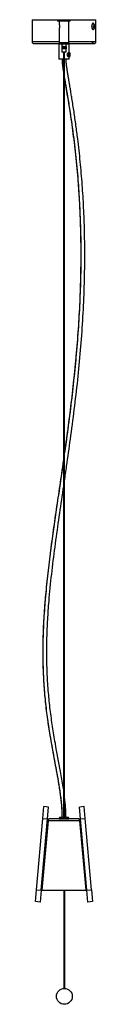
# Model space of a CAD drawing. Header units: millimetres. Extents: x 429 to 967, y 375 to 748.
# Tile 1 of 6: x 429 to 445, y 375 to 623. Entities that reach past the tile are written whole.
import ezdxf

# ---------------------------------------------------------------- set-up
doc = ezdxf.new("R2010")
doc.units = ezdxf.units.MM

msp = doc.modelspace()

# ---------------------------------------------------------------- linework, layer by layer
at = {"color": 7, "linetype": 'Continuous', "lineweight": 25}
for p, q in [((429.37, 622.57), (429.37, 616.97)), ((429.37, 622.57), (434.11, 622.57)), ((434.11, 622.57), (435.78, 622.57)), ((435.78, 622.57), (435.78, 622.2)), ((435.78, 622.57), (438.96, 622.57)), ((438.96, 622.2), (435.78, 622.2)), ((436.17, 622.2), (436.17, 621.42)), ((438.57, 616.8), (438.57, 622.2)), ((438.96, 622.2), (438.96, 622.57)), ((438.96, 622.57), (445.37, 622.57)), ((445.37, 616.97), (445.37, 622.57)), ((436.17, 620.44), (436.17, 616.8)), ((444.69, 621.67), (444.68, 621.67)), ((444.68, 620.07), (444.69, 620.07)), ((444.69, 620.07), (444.71, 620.07)), ((444.87, 620.9), (444.74, 620.81)), ((444.91, 620.7), (444.76, 620.71)), ((444.77, 620.62), (444.91, 620.7)), ((444.89, 621.27), (444.81, 621.19)), ((444.81, 621.19), (444.89, 620.99)), ((444.84, 620.14), (444.86, 620.15)), ((444.97, 621.07), (444.86, 621.06)), ((445.07, 620.92), (444.86, 620.89)), ((444.93, 620.26), (444.86, 620.15)), ((444.97, 621.07), (444.89, 621.27)), ((444.91, 621.52), (444.93, 621.47)), ((444.94, 620.67), (444.93, 620.46)), ((444.93, 620.46), (445.01, 620.54)), ((444.94, 620.57), (445.01, 620.54)), ((445.04, 621.11), (445, 621.03)), ((445.01, 620.54), (445.02, 620.75)), ((445.04, 620.84), (445.07, 620.92)), ((436.07, 616.57), (436.07, 612.67)), ((436.17, 616.8), (436.17, 616.4)), ((436.17, 616.8), (438.57, 616.8)), ((438.57, 616.4), (436.17, 616.4)), ((436.82, 616.4), (436.82, 615.8)), ((436.82, 615.8), (436.82, 615.2)), ((436.83, 615.8), (436.82, 615.8)), ((436.82, 615.8), (436.82, 615.2)), ((436.82, 615.8), (436.82, 615.8)), ((436.82, 615.8), (436.82, 615.2)), ((436.82, 615.8), (436.82, 615.8)), ((436.82, 615.8), (436.82, 615.2)), ((436.82, 615.8), (436.82, 615.8)), ((436.82, 615.8), (436.82, 615.2)), ((436.82, 615.8), (436.82, 615.8)), ((436.82, 615.8), (436.82, 615.2)), ((436.82, 615.8), (436.82, 615.8)), ((436.82, 615.2), (436.82, 614.4)), ((436.83, 615.2), (436.82, 615.2)), ((436.82, 615.2), (436.82, 615.2)), ((436.82, 615.2), (436.82, 615.2)), ((436.82, 615.2), (436.82, 615.2)), ((436.82, 615.2), (436.82, 615.2)), ((436.82, 615.2), (436.82, 615.2)), ((436.83, 615.8), (436.83, 615.2)), ((436.84, 615.8), (436.83, 615.8)), ((436.83, 615.8), (436.83, 615.2)), ((436.83, 615.8), (436.83, 615.8)), ((436.84, 615.2), (436.83, 615.2)), ((436.83, 615.2), (436.83, 615.2)), ((436.84, 615.8), (436.84, 615.2)), ((436.85, 615.8), (436.84, 615.8)), ((436.84, 615.8), (436.84, 615.2)), ((436.84, 615.8), (436.84, 615.8)), ((436.85, 615.2), (436.84, 615.2)), ((436.84, 615.2), (436.84, 615.2)), ((436.85, 615.8), (436.85, 615.2)), ((436.86, 615.8), (436.85, 615.8)), ((436.86, 615.2), (436.85, 615.2)), ((436.86, 615.8), (436.86, 615.2)), ((436.87, 615.8), (436.86, 615.8)), ((436.86, 615.8), (436.86, 615.2)), ((436.86, 615.8), (436.86, 615.8)), ((436.87, 615.2), (436.86, 615.2)), ((436.86, 615.2), (436.86, 615.2)), ((436.87, 615.8), (436.87, 615.2)), ((436.88, 615.8), (436.87, 615.8)), ((436.88, 615.2), (436.87, 615.2)), ((436.88, 615.8), (436.88, 615.2)), ((436.89, 615.8), (436.88, 615.8)), ((436.89, 615.2), (436.88, 615.2)), ((436.89, 615.8), (436.89, 615.2)), ((436.9, 615.8), (436.89, 615.8)), ((436.9, 615.2), (436.89, 615.2)), ((436.9, 615.8), (436.9, 615.2)), ((436.91, 615.8), (436.9, 615.8)), ((436.91, 615.2), (436.9, 615.2)), ((436.91, 615.2), (436.91, 615.8)), ((436.91, 615.8), (436.91, 615.2)), ((436.92, 615.8), (436.91, 615.8)), ((436.92, 615.2), (436.91, 615.2)), ((436.92, 615.8), (436.92, 615.2)), ((436.92, 615.2), (436.92, 615.8)), ((436.92, 615.8), (436.93, 615.8)), ((436.93, 615.2), (436.92, 615.2)), ((436.93, 615.8), (436.93, 615.2)), ((436.94, 615.8), (436.93, 615.8)), ((436.94, 615.2), (436.93, 615.2)), ((436.94, 615.2), (436.94, 615.8)), ((436.94, 615.8), (436.94, 615.2)), ((436.94, 615.8), (436.94, 615.2)), ((436.95, 615.8), (436.94, 615.8)), ((436.94, 615.8), (436.94, 615.8)), ((436.95, 615.2), (436.94, 615.2)), ((436.94, 615.2), (436.94, 615.2)), ((436.95, 615.8), (436.95, 615.2)), ((436.95, 615.2), (436.95, 615.8)), ((436.95, 615.8), (436.95, 615.2)), ((436.96, 615.8), (436.95, 615.8)), ((436.95, 615.8), (436.95, 615.8)), ((436.96, 615.2), (436.95, 615.2)), ((436.95, 615.2), (436.95, 615.2)), ((436.96, 615.2), (436.96, 615.8)), ((436.96, 615.8), (436.96, 615.2)), ((436.96, 615.8), (436.96, 615.2)), ((436.97, 615.8), (436.96, 615.8)), ((436.96, 615.8), (436.96, 615.8)), ((436.97, 615.2), (436.96, 615.2)), ((436.96, 615.2), (436.96, 615.2)), ((436.97, 615.8), (436.97, 615.2)), ((436.97, 615.2), (436.97, 615.8)), ((436.97, 615.8), (436.98, 615.8)), ((436.98, 615.2), (436.97, 615.2)), ((436.98, 615.8), (436.98, 615.2)), ((436.99, 615.8), (436.98, 615.8)), ((436.99, 615.2), (436.98, 615.2)), ((436.99, 615.2), (436.99, 615.8)), ((436.99, 615.8), (436.99, 615.2)), ((436.99, 615.8), (436.99, 615.2)), ((437, 615.8), (436.99, 615.8)), ((436.99, 615.8), (436.99, 615.8)), ((437, 615.2), (436.99, 615.2)), ((436.99, 615.2), (436.99, 615.2)), ((437, 615.8), (437, 615.2)), ((437, 615.2), (437, 615.8)), ((437, 615.8), (437.01, 615.8)), ((437.01, 615.2), (437, 615.2)), ((437.01, 615.8), (437.01, 615.2)), ((437.02, 615.8), (437.01, 615.8)), ((437.02, 615.2), (437.01, 615.2)), ((437.02, 615.2), (437.02, 615.8)), ((437.02, 615.8), (437.02, 615.2)), ((437.02, 615.8), (437.02, 615.2)), ((437.03, 615.8), (437.02, 615.8)), ((437.02, 615.8), (437.02, 615.8)), ((437.03, 615.2), (437.02, 615.2)), ((437.02, 615.2), (437.02, 615.2)), ((437.03, 615.8), (437.03, 615.2)), ((437.03, 615.2), (437.03, 615.8)), ((437.03, 615.8), (437.04, 615.8)), ((437.04, 615.2), (437.03, 615.2)), ((437.04, 615.8), (437.04, 615.2)), ((437.05, 615.8), (437.04, 615.8)), ((437.05, 615.2), (437.04, 615.2)), ((437.05, 615.2), (437.05, 615.8)), ((437.05, 615.8), (437.05, 615.2)), ((437.05, 615.8), (437.05, 615.2)), ((437.06, 615.8), (437.05, 615.8)), ((437.05, 615.8), (437.05, 615.8)), ((437.06, 615.2), (437.05, 615.2)), ((437.05, 615.2), (437.05, 615.2)), ((437.06, 615.2), (437.06, 615.8)), ((437.07, 615.8), (437.07, 615.2)), ((437.07, 615.8), (437.07, 615.2)), ((437.08, 615.8), (437.07, 615.8)), ((437.07, 615.8), (437.07, 615.8)), ((437.08, 615.2), (437.07, 615.2)), ((437.07, 615.2), (437.07, 615.2)), ((437.08, 615.2), (437.08, 615.8)), ((437.08, 615.8), (437.08, 615.2)), ((437.08, 615.8), (437.09, 615.8)), ((437.09, 615.2), (437.08, 615.2)), ((437.09, 615.8), (437.09, 615.2)), ((437.1, 615.8), (437.09, 615.8)), ((437.1, 615.2), (437.09, 615.2)), ((437.1, 615.8), (437.1, 615.2)), ((437.1, 615.2), (437.1, 615.8)), ((437.1, 615.8), (437.11, 615.8)), ((437.11, 615.2), (437.1, 615.2)), ((437.11, 615.8), (437.11, 615.2)), ((437.12, 615.8), (437.11, 615.8)), ((437.12, 615.2), (437.11, 615.2)), ((437.12, 615.2), (437.12, 615.8)), ((437.12, 615.8), (437.12, 615.2)), ((437.12, 615.8), (437.12, 615.2)), ((437.13, 615.8), (437.12, 615.8)), ((437.12, 615.8), (437.12, 615.8)), ((437.13, 615.2), (437.12, 615.2)), ((437.12, 615.2), (437.12, 615.2)), ((437.13, 615.8), (437.13, 615.2)), ((437.13, 615.2), (437.13, 615.8)), ((437.13, 615.8), (437.14, 615.8)), ((437.14, 615.2), (437.13, 615.2)), ((437.14, 615.8), (437.14, 615.2)), ((437.15, 615.8), (437.14, 615.8)), ((437.15, 615.2), (437.14, 615.2)), ((437.15, 615.2), (437.15, 615.8)), ((437.15, 615.8), (437.15, 615.2)), ((437.15, 615.8), (437.16, 615.8)), ((437.16, 615.2), (437.15, 615.2)), ((437.16, 615.8), (437.16, 615.2)), ((437.17, 615.8), (437.16, 615.8)), ((437.17, 615.2), (437.16, 615.2)), ((437.17, 615.8), (437.17, 615.2)), ((437.17, 615.2), (437.17, 615.8)), ((437.17, 615.8), (437.18, 615.8)), ((437.18, 615.2), (437.17, 615.2)), ((437.18, 615.8), (437.18, 615.2)), ((437.19, 615.8), (437.18, 615.8)), ((437.19, 615.2), (437.18, 615.2)), ((437.19, 615.2), (437.19, 615.8)), ((437.19, 615.8), (437.19, 615.2)), ((437.19, 615.8), (437.2, 615.8)), ((437.2, 615.2), (437.19, 615.2)), ((437.2, 615.8), (437.2, 615.2)), ((437.21, 615.8), (437.2, 615.8)), ((437.21, 615.2), (437.2, 615.2)), ((437.21, 615.2), (437.21, 615.8)), ((437.21, 615.8), (437.21, 615.2)), ((437.22, 615.8), (437.21, 615.8)), ((437.22, 615.2), (437.21, 615.2)), ((437.22, 615.2), (437.22, 615.8)), ((437.23, 615.8), (437.22, 615.8)), ((437.23, 615.2), (437.22, 615.2)), ((437.23, 615.8), (437.23, 615.2)), ((437.23, 615.2), (437.23, 615.8)), ((437.23, 615.8), (437.24, 615.8)), ((437.24, 615.2), (437.23, 615.2)), ((437.24, 615.2), (437.24, 615.8)), ((437.24, 615.8), (437.24, 615.2)), ((437.24, 615.8), (437.24, 615.8)), ((437.24, 615.2), (437.24, 615.2)), ((437.25, 615.8), (437.25, 615.2)), ((437.25, 615.8), (437.26, 615.8)), ((437.26, 615.2), (437.25, 615.2)), ((437.26, 615.2), (437.26, 615.8)), ((437.26, 615.8), (437.26, 615.2)), ((437.26, 615.8), (437.26, 615.8)), ((437.26, 615.2), (437.26, 615.2)), ((437.27, 615.8), (437.27, 615.2)), ((437.27, 615.8), (437.28, 615.8)), ((437.28, 615.2), (437.27, 615.2)), ((437.28, 615.2), (437.28, 615.8)), ((437.28, 615.8), (437.28, 615.2)), ((437.28, 615.8), (437.28, 615.8)), ((437.28, 615.2), (437.28, 615.2)), ((437.29, 615.8), (437.29, 615.2)), ((437.29, 615.8), (437.3, 615.8)), ((437.3, 615.2), (437.29, 615.2)), ((437.3, 615.8), (437.3, 615.2)), ((437.3, 615.2), (437.3, 615.8)), ((437.3, 615.8), (437.32, 615.8)), ((437.3, 615.8), (437.3, 615.2)), ((437.3, 615.8), (437.3, 615.8)), ((437.32, 615.2), (437.3, 615.2)), ((437.3, 615.2), (437.3, 615.2)), ((437.32, 615.2), (437.32, 615.8)), ((437.32, 615.8), (437.32, 615.2)), ((437.32, 615.8), (437.34, 615.8)), ((437.32, 615.8), (437.32, 615.2)), ((437.32, 615.8), (437.32, 615.8)), ((437.34, 615.2), (437.32, 615.2)), ((437.32, 615.2), (437.32, 615.2)), ((437.34, 615.8), (437.34, 615.2)), ((437.34, 615.2), (437.34, 615.8)), ((437.34, 615.8), (437.34, 615.2)), ((437.34, 615.8), (437.34, 615.8)), ((437.34, 615.8), (437.36, 615.8)), ((437.34, 615.2), (437.34, 615.2)), ((437.36, 615.2), (437.34, 615.2)), ((437.36, 615.2), (437.36, 615.8)), ((437.36, 615.8), (437.36, 615.2)), ((437.36, 615.8), (437.36, 615.2)), ((437.36, 615.8), (437.36, 615.8)), ((437.36, 615.8), (437.38, 615.8)), ((437.36, 615.2), (437.36, 615.2)), ((437.38, 615.2), (437.36, 615.2)), ((437.38, 615.8), (437.38, 615.2)), ((437.38, 615.2), (437.38, 615.8)), ((437.38, 615.8), (437.38, 615.2)), ((437.38, 615.8), (437.38, 615.8)), ((437.38, 615.8), (437.4, 615.8)), ((437.38, 615.2), (437.38, 615.2)), ((437.4, 615.2), (437.38, 615.2)), ((437.4, 615.2), (437.4, 615.8)), ((437.4, 615.8), (437.4, 615.2)), ((437.4, 615.8), (437.4, 615.2)), ((437.4, 615.8), (437.4, 615.8)), ((437.4, 615.8), (437.42, 615.8)), ((437.4, 615.2), (437.4, 615.2)), ((437.42, 615.2), (437.4, 615.2)), ((437.42, 615.8), (437.42, 615.2)), ((437.42, 615.2), (437.42, 615.8)), ((437.42, 615.8), (437.42, 615.2)), ((437.42, 615.8), (437.42, 615.8)), ((437.42, 615.8), (437.44, 615.8)), ((437.42, 615.2), (437.42, 615.2)), ((437.44, 615.2), (437.42, 615.2)), ((437.44, 615.2), (437.44, 615.8)), ((437.44, 615.8), (437.44, 615.2)), ((437.44, 615.8), (437.44, 615.2)), ((437.44, 615.8), (437.44, 615.8)), ((437.44, 615.8), (437.46, 615.8)), ((437.44, 615.2), (437.44, 615.2)), ((437.46, 615.2), (437.44, 615.2)), ((437.46, 615.8), (437.46, 615.2)), ((437.46, 615.2), (437.46, 615.8)), ((437.46, 615.8), (437.46, 615.2)), ((437.46, 615.8), (437.46, 615.8)), ((437.46, 615.8), (437.48, 615.8)), ((437.46, 615.2), (437.46, 615.2)), ((437.48, 615.2), (437.46, 615.2)), ((437.48, 615.2), (437.48, 615.8)), ((437.48, 615.8), (437.48, 615.2)), ((437.48, 615.8), (437.48, 615.2)), ((437.48, 615.8), (437.48, 615.8)), ((437.48, 615.8), (437.5, 615.8)), ((437.48, 615.2), (437.48, 615.2)), ((437.5, 615.2), (437.48, 615.2)), ((437.5, 615.8), (437.5, 615.2)), ((437.5, 615.2), (437.5, 615.8)), ((437.5, 615.8), (437.5, 615.2)), ((437.5, 615.8), (437.5, 615.8)), ((437.5, 615.8), (437.51, 615.8)), ((437.5, 615.2), (437.5, 615.2)), ((437.51, 615.2), (437.5, 615.2)), ((437.51, 615.8), (437.51, 615.2)), ((437.52, 615.8), (437.51, 615.8)), ((437.52, 615.2), (437.51, 615.2)), ((437.52, 615.2), (437.52, 615.8)), ((437.52, 615.8), (437.52, 615.2)), ((437.52, 615.8), (437.53, 615.8)), ((437.53, 615.2), (437.52, 615.2)), ((437.53, 615.8), (437.53, 615.2)), ((437.54, 615.8), (437.53, 615.8)), ((437.54, 615.2), (437.53, 615.2)), ((437.54, 615.8), (437.54, 615.2)), ((437.54, 615.2), (437.54, 615.8)), ((437.54, 615.8), (437.55, 615.8)), ((437.55, 615.2), (437.54, 615.2)), ((437.55, 615.8), (437.55, 615.2)), ((437.56, 615.8), (437.55, 615.8)), ((437.56, 615.2), (437.55, 615.2)), ((437.56, 615.2), (437.56, 615.8)), ((437.56, 615.8), (437.56, 615.2)), ((437.56, 615.8), (437.57, 615.8)), ((437.57, 615.2), (437.56, 615.2)), ((437.57, 615.8), (437.57, 615.2)), ((437.58, 615.8), (437.57, 615.8)), ((437.58, 615.2), (437.57, 615.2)), ((437.58, 615.8), (437.58, 615.2)), ((437.58, 615.2), (437.58, 615.8)), ((437.58, 615.8), (437.59, 615.8)), ((437.59, 615.2), (437.58, 615.2)), ((437.59, 615.2), (437.59, 615.8)), ((437.59, 615.8), (437.59, 615.2)), ((437.59, 615.8), (437.59, 615.8)), ((437.59, 615.2), (437.59, 615.2)), ((437.6, 615.8), (437.6, 615.2)), ((437.6, 615.8), (437.61, 615.8)), ((437.61, 615.2), (437.6, 615.2)), ((437.61, 615.8), (437.61, 615.2)), ((437.61, 615.2), (437.61, 615.8)), ((437.61, 615.8), (437.61, 615.2)), ((437.61, 615.8), (437.61, 615.8)), ((437.61, 615.8), (437.63, 615.8)), ((437.61, 615.2), (437.61, 615.2)), ((437.63, 615.2), (437.61, 615.2)), ((437.63, 615.2), (437.63, 615.8)), ((437.63, 615.8), (437.63, 615.2)), ((437.63, 615.8), (437.63, 615.2)), ((437.63, 615.8), (437.63, 615.8)), ((437.63, 615.8), (437.65, 615.8)), ((437.63, 615.2), (437.63, 615.2)), ((437.65, 615.2), (437.63, 615.2)), ((437.65, 615.8), (437.65, 615.2)), ((437.65, 615.2), (437.65, 615.8)), ((437.65, 615.8), (437.65, 615.2)), ((437.65, 615.8), (437.65, 615.8)), ((437.65, 615.8), (437.66, 615.8)), ((437.65, 615.2), (437.65, 615.2)), ((437.66, 615.2), (437.65, 615.2)), ((437.66, 615.8), (437.66, 615.2)), ((437.67, 615.8), (437.66, 615.8)), ((437.67, 615.2), (437.66, 615.2)), ((437.67, 615.2), (437.67, 615.8)), ((437.67, 615.8), (437.67, 615.2)), ((437.67, 615.8), (437.68, 615.8)), ((437.68, 615.2), (437.67, 615.2)), ((437.68, 615.8), (437.68, 615.2)), ((437.68, 615.2), (437.68, 615.8)), ((437.68, 615.8), (437.68, 615.2)), ((437.68, 615.8), (437.68, 615.8)), ((437.68, 615.8), (437.7, 615.8)), ((437.68, 615.2), (437.68, 615.2)), ((437.7, 615.2), (437.68, 615.2)), ((437.7, 615.2), (437.7, 615.8)), ((437.7, 615.8), (437.7, 615.2)), ((437.7, 615.8), (437.7, 615.2)), ((437.7, 615.8), (437.7, 615.8)), ((437.7, 615.8), (437.71, 615.8)), ((437.7, 615.2), (437.7, 615.2)), ((437.71, 615.2), (437.7, 615.2)), ((437.71, 615.8), (437.71, 615.2)), ((437.71, 615.2), (437.71, 615.8)), ((437.71, 615.8), (437.71, 615.2)), ((437.71, 615.8), (437.71, 615.8)), ((437.71, 615.8), (437.73, 615.8)), ((437.71, 615.2), (437.71, 615.2)), ((437.73, 615.2), (437.71, 615.2)), ((437.73, 615.2), (437.73, 615.8)), ((437.73, 615.8), (437.73, 615.2)), ((437.73, 615.8), (437.73, 615.2)), ((437.73, 615.8), (437.73, 615.8)), ((437.73, 615.8), (437.74, 615.8)), ((437.73, 615.2), (437.73, 615.2)), ((437.74, 615.2), (437.73, 615.2)), ((437.74, 615.2), (437.74, 615.8)), ((437.74, 615.8), (437.74, 615.2)), ((437.74, 615.8), (437.74, 615.8)), ((437.74, 615.2), (437.74, 615.2)), ((437.75, 615.8), (437.75, 615.2)), ((437.75, 615.8), (437.76, 615.8)), ((437.76, 615.2), (437.75, 615.2)), ((437.76, 615.8), (437.76, 615.2)), ((437.76, 615.8), (437.76, 615.2)), ((437.76, 615.8), (437.77, 615.8)), ((437.77, 615.2), (437.76, 615.2)), ((437.77, 615.8), (437.77, 615.2)), ((437.77, 615.8), (437.77, 615.2)), ((437.77, 615.8), (437.79, 615.8)), ((437.79, 615.2), (437.77, 615.2)), ((437.79, 615.8), (437.79, 615.2)), ((437.79, 615.8), (437.79, 615.2)), ((437.79, 615.8), (437.8, 615.8)), ((437.8, 615.2), (437.79, 615.2)), ((437.8, 615.8), (437.8, 615.2)), ((437.8, 615.8), (437.81, 615.8)), ((437.81, 615.2), (437.8, 615.2)), ((437.81, 615.8), (437.81, 615.2)), ((437.81, 615.8), (437.83, 615.8)), ((437.83, 615.2), (437.81, 615.2)), ((437.83, 615.8), (437.83, 615.2)), ((437.83, 615.8), (437.84, 615.8)), ((437.84, 615.2), (437.83, 615.2)), ((437.84, 615.8), (437.84, 615.2)), ((437.84, 615.8), (437.85, 615.8)), ((437.85, 615.2), (437.84, 615.2)), ((437.85, 615.8), (437.85, 615.2)), ((437.85, 615.8), (437.86, 615.8)), ((437.86, 615.2), (437.85, 615.2)), ((437.86, 615.8), (437.86, 615.2)), ((437.86, 615.8), (437.87, 615.8)), ((437.87, 615.2), (437.86, 615.2)), ((437.87, 615.8), (437.87, 615.2)), ((437.87, 615.8), (437.88, 615.8)), ((437.88, 615.2), (437.87, 615.2)), ((437.88, 615.8), (437.88, 615.2)), ((437.88, 615.8), (437.89, 615.8)), ((437.89, 615.2), (437.88, 615.2)), ((437.89, 615.8), (437.89, 615.2)), ((437.89, 615.8), (437.89, 615.8)), ((437.89, 615.8), (437.89, 615.2)), ((437.89, 615.8), (437.9, 615.8)), ((437.89, 615.2), (437.89, 615.2)), ((437.9, 615.2), (437.89, 615.2)), ((437.9, 615.8), (437.9, 615.2)), ((437.9, 615.8), (437.91, 615.8)), ((437.91, 615.2), (437.9, 615.2)), ((437.91, 615.8), (437.91, 615.2)), ((437.91, 615.8), (437.91, 615.8)), ((437.91, 615.8), (437.91, 615.2)), ((437.91, 615.8), (437.92, 615.8)), ((437.91, 615.2), (437.91, 615.2)), ((437.92, 615.2), (437.91, 615.2)), ((437.92, 615.8), (437.92, 616.4)), ((437.92, 615.8), (437.92, 615.2)), ((437.92, 615.8), (437.92, 615.8)), ((437.92, 615.8), (437.92, 615.2)), ((437.92, 615.8), (437.93, 615.8)), ((437.92, 614.4), (437.92, 615.2)), ((437.92, 615.2), (437.92, 615.2)), ((437.93, 615.2), (437.92, 615.2)), ((437.93, 615.8), (437.93, 615.2)), ((437.93, 615.8), (437.93, 615.8)), ((437.93, 615.8), (437.93, 615.2)), ((437.93, 615.8), (437.93, 615.8)), ((437.93, 615.8), (437.93, 615.2)), ((437.93, 615.8), (437.93, 615.8)), ((437.93, 615.8), (437.93, 615.2)), ((437.93, 615.8), (437.93, 615.8)), ((437.93, 615.8), (437.93, 615.2)), ((437.93, 615.2), (437.93, 615.2)), ((437.93, 615.2), (437.93, 615.2)), ((437.93, 615.2), (437.93, 615.2)), ((437.93, 615.2), (437.93, 615.2)), ((438.57, 616.4), (438.57, 616.8)), ((438.67, 614.35), (438.67, 616.57)), ((437.25, 612.67), (436.07, 612.67)), ((437.92, 614.4), (436.82, 614.4)), ((437.25, 614.4), (437.25, 421.37)), ((437.49, 421.37), (437.49, 614.4)), ((438.67, 612.67), (437.49, 612.67)), ((438.71, 614.35), (438.56, 614.35)), ((438.56, 613.2), (438.71, 613.2)), ((438.67, 614.19), (438.75, 614.19)), ((438.67, 614.19), (438.67, 613.36)), ((438.75, 613.36), (438.67, 613.36)), ((438.67, 612.67), (438.67, 613.2)), ((438.75, 613.36), (438.75, 614.19)), ((432.03, 421.49), (432.29, 424.47)), ((433.49, 424.37), (432.29, 424.47)), ((433.23, 421.38), (433.49, 424.37)), ((442.45, 424.47), (441.26, 424.36)), ((441.52, 421.38), (441.26, 424.36)), ((442.72, 421.48), (442.45, 424.47)), ((430.46, 403.55), (432.03, 421.49)), ((431.66, 403.45), (433.23, 421.38)), ((432.03, 421.49), (433.23, 421.38)), ((441.08, 421.37), (433.67, 421.37)), ((436.12, 421.43), (436.12, 421.37)), ((438.62, 421.37), (438.62, 421.43)), ((441.52, 421.38), (442.72, 421.48)), ((443.09, 403.44), (441.52, 421.38)), ((444.28, 403.55), (442.72, 421.48)), ((433.35, 420.92), (431.82, 403.42)), ((431.83, 403.37), (433.36, 420.89)), ((433.35, 420.92), (433.19, 420.93)), ((441.39, 420.89), (433.36, 420.89)), ((441.4, 420.92), (441.38, 421)), ((441.39, 420.92), (441.39, 420.89)), ((441.39, 420.89), (442.92, 403.37)), ((441.56, 420.93), (441.4, 420.92)), ((442.93, 403.42), (441.4, 420.92)), ((430.2, 400.57), (430.46, 403.55)), ((430.46, 403.55), (431.66, 403.45)), ((431.66, 403.45), (431.4, 400.46)), ((431.66, 403.44), (431.82, 403.42)), ((442.92, 403.37), (431.83, 403.37)), ((437.37, 403.37), (437.37, 378.71)), ((437.57, 378.71), (437.57, 403.37)), ((443.09, 403.44), (442.93, 403.42)), ((443.09, 403.44), (444.28, 403.55)), ((443.35, 400.46), (443.09, 403.44)), ((444.28, 403.55), (444.55, 400.56)), ((431.4, 400.46), (430.2, 400.57)), ((444.55, 400.56), (443.35, 400.46))]:
    msp.add_line(p, q, dxfattribs=at)
at = {"color": 8, "linetype": 'Continuous', "lineweight": 25}
for p, q in [((436.17, 616.97), (429.37, 616.97)), ((444.68, 616.97), (438.57, 616.97)), ((445.37, 616.97), (444.68, 616.97)), ((436.12, 421.43), (437.25, 421.43)), ((437.49, 421.43), (438.42, 421.43)), ((438.42, 421.43), (438.62, 421.43))]:
    msp.add_line(p, q, dxfattribs=at)
at = {"color": 8, "linetype": 'Continuous', "lineweight": 25, "flags": 128}
for points in [[(444.56, 621.61), (444.47, 621.47), (444.41, 621.28), (444.37, 621.05), (444.36, 620.8), (444.38, 620.56), (444.44, 620.35), (444.51, 620.18), (444.61, 620.09), (444.69, 620.07)], [(444.69, 621.67), (444.66, 621.66), (444.56, 621.61)], [(444.62, 621.58), (444.71, 621.63), (444.81, 621.62), (444.9, 621.52), (444.91, 621.52)]]:
    msp.add_lwpolyline(points, dxfattribs=at)
at = {"color": 7, "linetype": 'Continuous', "lineweight": 25, "flags": 128}
for points in [[(444.86, 620.15), (444.76, 620.1), (444.66, 620.12), (444.57, 620.21), (444.5, 620.37), (444.45, 620.57), (444.42, 620.81), (444.43, 621.05), (444.47, 621.27), (444.53, 621.45), (444.62, 621.58)], [(438.56, 613.2), (438.48, 613.23), (438.38, 613.31), (438.29, 613.45), (438.22, 613.63), (438.21, 613.82), (438.24, 613.99), (438.31, 614.14), (438.41, 614.27), (438.51, 614.34), (438.56, 614.35), (438.56, 614.35)], [(438.71, 614.35), (438.62, 614.31), (438.55, 614.2), (438.5, 614.03), (438.48, 613.83), (438.48, 613.62), (438.52, 613.43), (438.59, 613.29), (438.67, 613.21), (438.75, 613.21), (438.83, 613.29), (438.9, 613.43), (438.93, 613.62), (438.94, 613.83), (438.92, 614.03), (438.87, 614.2), (438.79, 614.31), (438.71, 614.35)]]:
    msp.add_lwpolyline(points, dxfattribs=at)
at = {"color": 7, "linetype": 'Continuous', "lineweight": 25}
msp.add_circle((437.47, 376.71), 2, dxfattribs=at)
for centre, radius, start, end in [((445.27, 620.87), 0.4, 163.661, 177.0872), ((444.98, 620.74), 0.0773, 204.2106, 244.8354), ((444.93, 621), 0.0773, 24.2106, 64.8354), ((444.64, 620.86), 0.4, 343.661, 357.0871)]:
    msp.add_arc(centre, radius, start, end, dxfattribs=at)
for points, knots in [([(436.17, 621.42), (436.18, 621.41), (436.18, 621.4), (436.2, 621.34), (436.22, 621.24), (436.25, 621.1), (436.26, 620.93), (436.25, 620.76), (436.22, 620.6), (436.19, 620.49), (436.18, 620.44), (436.18, 620.44), (436.17, 620.44)], [0, 0, 0, 0, 0.087256, 0.174277, 0.268303, 0.375989, 0.494099, 0.614825, 0.735592, 0.854242, 0.943722, 1, 1, 1, 1]), ([(444.62, 621.58), (444.61, 621.58), (444.6, 621.59), (444.58, 621.6), (444.57, 621.6), (444.56, 621.61)], [0, 0, 0, 0, 0.277237, 0.56213, 1, 1, 1, 1]), ([(444.86, 621.57), (444.84, 621.59), (444.81, 621.63), (444.74, 621.66), (444.7, 621.66), (444.68, 621.67)], [0, 0, 0, 0, 0.317989, 0.673332, 1, 1, 1, 1]), ([(444.73, 621.63), (444.73, 621.64), (444.71, 621.66), (444.7, 621.66), (444.69, 621.66)], [0, 0, 0, 0, 0.536743, 1, 1, 1, 1]), ([(444.69, 620.07), (444.72, 620.07), (444.77, 620.08), (444.82, 620.12), (444.84, 620.14)], [0, 0, 0, 0, 0.5396554, 1, 1, 1, 1]), ([(444.75, 620.77), (444.8, 620.76), (444.89, 620.76), (444.98, 620.75), (445.02, 620.75)], [0, 0, 0, 0, 0.5361425, 1, 1, 1, 1]), ([(444.77, 620.83), (444.82, 620.83), (444.91, 620.83), (444.99, 620.84), (445.04, 620.84)], [0, 0, 0, 0, 0.51904, 1, 1, 1, 1]), ([(444.87, 621.02), (444.88, 621.02), (444.92, 621.02), (444.96, 621.03), (445, 621.03)], [0, 0, 0, 0, 0.015306, 1, 1, 1, 1]), ([(445.08, 620.87), (445.08, 620.97), (445.07, 621.11), (445.01, 621.31), (444.96, 621.41), (444.93, 621.46)], [0, 0, 0, 0, 0.486458, 0.699992, 1, 1, 1, 1]), ([(444.93, 620.26), (444.96, 620.32), (445.02, 620.44), (445.07, 620.64), (445.08, 620.78), (445.08, 620.87)], [0, 0, 0, 0, 0.323335, 0.609656, 1, 1, 1, 1]), ([(445.07, 620.92), (445.07, 620.95), (445.06, 621.02), (445.05, 621.08), (445.04, 621.11)], [0, 0, 0, 0, 0.5, 1, 1, 1, 1]), ([(429.37, 616.97), (429.38, 616.92), (429.39, 616.81), (429.49, 616.68), (429.62, 616.58), (429.73, 616.57), (429.78, 616.57)], [0, 0, 0, 0, 0.241944, 0.500624, 0.758978, 1, 1, 1, 1]), ([(429.79, 616.57), (429.79, 616.57), (429.8, 616.57), (429.93, 616.57), (430.16, 616.57), (430.47, 616.57), (430.86, 616.57), (431.36, 616.57), (431.96, 616.57), (432.65, 616.57), (433.42, 616.57), (434.26, 616.57), (435.15, 616.57), (435.8, 616.57), (436.14, 616.57), (436.17, 616.57)], [0, 0, 0, 0, 0.0446724, 0.1376766, 0.2119846, 0.2897737, 0.3708168, 0.4547865, 0.541254, 0.6296944, 0.7195008, 0.8100061, 0.9005113, 0.9903177, 1, 1, 1, 1]), ([(438.57, 616.57), (438.64, 616.57), (438.99, 616.57), (439.59, 616.57), (440.36, 616.57), (441.13, 616.57), (441.88, 616.57), (442.58, 616.57), (443.16, 616.57), (443.63, 616.57), (444.01, 616.57), (444.21, 616.57), (444.31, 616.57)], [0, 0, 0, 0, 0.0265597, 0.1393029, 0.2475195, 0.3508933, 0.4802885, 0.6011758, 0.7136968, 0.8150035, 0.9104713, 1, 1, 1, 1]), ([(444.68, 616.97), (444.67, 616.91), (444.66, 616.79), (444.56, 616.66), (444.44, 616.58), (444.35, 616.57), (444.31, 616.57)], [0, 0, 0, 0, 0.270261, 0.562429, 0.789736, 1, 1, 1, 1]), ([(444.31, 616.57), (444.4, 616.57), (444.58, 616.57), (444.78, 616.57), (444.92, 616.57), (444.99, 616.57), (444.96, 616.57), (444.96, 616.57)], [0, 0, 0, 0, 0.195671, 0.404322, 0.625693, 0.871625, 1, 1, 1, 1]), ([(444.97, 616.57), (445.02, 616.57), (445.13, 616.58), (445.26, 616.68), (445.36, 616.81), (445.37, 616.92), (445.37, 616.97)], [0, 0, 0, 0, 0.241022, 0.499376, 0.758056, 1, 1, 1, 1]), ([(436.9, 612.64), (436.93, 612.11), (437, 611.02), (437.16, 609.94), (437.25, 609.38), (437.25, 609.38)], [0, 0, 0, 0, 0.481212, 0.997942, 1, 1, 1, 1]), ([(437.49, 506.45), (437.68, 507.7), (438.19, 511.21), (439.04, 517.19), (439.99, 524.42), (440.86, 531.87), (441.58, 539.35), (442.13, 546.85), (442.49, 554.36), (442.64, 561.89), (442.58, 568.85), (442.35, 575.23), (441.99, 581.03), (441.49, 586.82), (440.94, 591.8), (440.39, 595.98), (439.9, 599.35), (439.52, 601.8), (439.27, 603.33), (439.17, 603.94), (439.07, 604.54), (438.97, 605.14), (438.87, 605.75), (438.75, 606.43), (438.62, 607.2), (438.48, 608.07), (438.32, 609.01), (438.17, 609.98), (438.04, 610.96), (437.93, 611.86), (437.9, 612.44), (437.89, 612.7)], [0, 0, 0, 0, 0.035401, 0.09978, 0.170027, 0.240297, 0.310581, 0.380892, 0.451223, 0.521595, 0.592001, 0.646268, 0.70058, 0.754943, 0.809377, 0.841326, 0.873429, 0.905245, 0.911123, 0.916943, 0.922695, 0.928371, 0.93396, 0.940087, 0.947775, 0.955975, 0.964978, 0.974414, 0.98382, 0.99261, 1, 1, 1, 1]), ([(437.49, 607.89), (437.55, 607.56), (437.67, 606.85), (437.85, 605.75), (438.04, 604.62), (438.23, 603.48), (438.55, 601.51), (438.99, 598.73), (439.64, 594.17), (440.31, 588.66), (440.89, 582.42), (441.28, 576.4), (441.53, 570.61), (441.63, 564.81), (441.59, 558.65), (441.39, 552.13), (441.02, 545.26), (440.48, 538.39), (439.81, 531.55), (439.02, 524.73), (438.24, 518.71), (437.71, 514.98), (437.49, 513.51)], [0, 0, 0, 0, 0.010711, 0.022835, 0.035068, 0.047277, 0.059514, 0.098194, 0.13667, 0.205303, 0.273813, 0.334898, 0.395954, 0.456968, 0.51794, 0.590494, 0.663017, 0.735525, 0.80801, 0.880487, 0.952946, 1, 1, 1, 1]), ([(437.25, 511.82), (437.09, 510.62), (436.46, 506.21), (435.31, 498.57), (434.14, 490.22), (433.27, 483.18), (432.69, 477.45), (432.25, 471.7), (432.04, 466.32), (432.03, 461.33), (432.19, 456.72), (432.53, 452.12), (433.04, 447.55), (433.62, 443.68), (434.16, 440.51), (434.61, 438.02), (435.07, 435.56), (435.42, 433.67), (435.66, 432.35), (435.8, 431.56), (435.95, 430.7), (436.11, 429.69), (436.3, 428.46), (436.5, 427.03), (436.69, 425.4), (436.84, 423.62), (436.86, 422.39), (436.87, 421.77)], [0, 0, 0, 0, 0.039849, 0.147692, 0.255473, 0.318965, 0.382427, 0.445858, 0.509261, 0.559967, 0.610672, 0.661377, 0.712104, 0.76286, 0.790792, 0.818739, 0.846697, 0.873621, 0.88255, 0.891199, 0.900128, 0.911439, 0.925263, 0.941187, 0.959322, 0.979549, 1, 1, 1, 1]), ([(437.25, 428.83), (437.23, 429.02), (437, 430.52), (436.32, 434.37), (435.35, 439.42), (434.48, 444.62), (433.89, 448.87), (433.43, 453.25), (433.14, 457.74), (433.02, 462.35), (433.06, 466.96), (433.26, 471.57), (433.64, 476.92), (434.25, 483.01), (435.1, 489.81), (436.05, 496.61), (436.79, 501.61), (437.19, 504.34), (437.25, 504.81)], [0, 0, 0, 0, 0.00774, 0.059273, 0.153746, 0.209915, 0.266038, 0.322128, 0.38221, 0.442292, 0.502395, 0.562521, 0.622677, 0.712246, 0.80188, 0.89156, 0.981283, 1, 1, 1, 1]), ([(437.87, 421.77), (437.86, 422.3), (437.85, 423.37), (437.73, 424.89), (437.61, 426.13), (437.52, 426.83), (437.49, 427.07)], [0, 0, 0, 0, 0.301342, 0.599689, 0.864074, 1, 1, 1, 1]), ([(433.67, 421.37), (433.62, 421.37), (433.51, 421.36), (433.36, 421.27), (433.24, 421.14), (433.2, 421.01), (433.19, 420.94), (433.19, 420.93)], [0, 0, 0, 0, 0.211087, 0.45857, 0.706095, 0.953619, 1, 1, 1, 1]), ([(433.36, 420.92), (433.37, 420.98), (433.39, 421.08), (433.43, 421.21), (433.51, 421.32), (433.6, 421.36), (433.65, 421.37), (433.67, 421.37)], [0, 0, 0, 0, 0.202657, 0.405728, 0.609991, 0.885637, 1, 1, 1, 1]), ([(436.47, 421.77), (436.42, 421.77), (436.36, 421.76), (436.28, 421.72), (436.22, 421.67), (436.18, 421.62), (436.14, 421.54), (436.13, 421.47), (436.12, 421.43)], [0, 0, 0, 0, 0.2390607, 0.3677782, 0.4992891, 0.6308928, 0.759886, 1, 1, 1, 1]), ([(437.25, 421.77), (437.2, 421.77), (437.06, 421.77), (436.87, 421.77), (436.7, 421.77), (436.57, 421.77), (436.49, 421.77), (436.47, 421.77), (436.47, 421.77)], [0, 0, 0, 0, 0.143434, 0.324542, 0.50565, 0.681351, 0.847145, 1, 1, 1, 1]), ([(438.14, 421.77), (438.08, 421.77), (437.96, 421.77), (437.73, 421.77), (437.56, 421.77), (437.5, 421.77), (437.49, 421.77)], [0, 0, 0, 0, 0.33023, 0.747941, 0.992388, 1, 1, 1, 1]), ([(438.14, 421.77), (438.18, 421.76), (438.26, 421.75), (438.36, 421.66), (438.41, 421.55), (438.42, 421.47), (438.42, 421.43)], [0, 0, 0, 0, 0.270261, 0.562429, 0.789736, 1, 1, 1, 1]), ([(438.28, 421.77), (438.28, 421.77), (438.27, 421.77), (438.18, 421.77), (438.14, 421.77)], [0, 0, 0, 0, 0.558482, 1, 1, 1, 1]), ([(438.62, 421.43), (438.62, 421.47), (438.61, 421.54), (438.57, 421.62), (438.53, 421.67), (438.47, 421.72), (438.39, 421.76), (438.33, 421.77), (438.28, 421.77)], [0, 0, 0, 0, 0.240114, 0.3691072, 0.5007109, 0.6322218, 0.7609393, 1, 1, 1, 1]), ([(441.08, 421.37), (441.12, 421.36), (441.18, 421.35), (441.24, 421.3), (441.27, 421.28), (441.28, 421.27), (441.28, 421.26), (441.28, 421.26), (441.29, 421.25), (441.29, 421.25), (441.29, 421.25), (441.29, 421.24), (441.3, 421.24), (441.3, 421.23), (441.3, 421.23), (441.3, 421.23), (441.31, 421.22), (441.31, 421.22), (441.31, 421.21), (441.31, 421.21), (441.32, 421.21), (441.32, 421.2), (441.32, 421.2), (441.32, 421.19), (441.33, 421.19), (441.33, 421.18), (441.33, 421.18), (441.33, 421.17), (441.33, 421.17), (441.33, 421.16), (441.34, 421.16), (441.34, 421.15), (441.34, 421.15), (441.34, 421.14), (441.34, 421.14), (441.35, 421.13), (441.35, 421.12), (441.35, 421.12), (441.35, 421.11), (441.36, 421.1), (441.36, 421.09), (441.36, 421.08), (441.37, 421.06), (441.37, 421.05), (441.37, 421.03), (441.37, 421.02), (441.37, 421.01), (441.38, 421), (441.38, 420.98), (441.38, 420.97), (441.38, 420.95), (441.38, 420.94), (441.39, 420.93), (441.39, 420.92)], [0, 0, 0, 0, 0.287155, 0.404566, 0.46316, 0.477797, 0.485115, 0.492434, 0.499752, 0.50707, 0.514388, 0.529026, 0.536344, 0.543662, 0.550981, 0.558299, 0.565617, 0.572935, 0.580254, 0.587572, 0.59489, 0.602209, 0.616846, 0.624164, 0.631483, 0.638801, 0.646119, 0.653438, 0.660756, 0.668074, 0.675392, 0.682711, 0.690029, 0.704666, 0.711985, 0.719303, 0.726621, 0.741259, 0.755896, 0.770534, 0.785171, 0.799809, 0.814446, 0.843728, 0.858366, 0.873003, 0.887641, 0.902278, 0.916916, 0.946198, 0.960835, 0.975473, 1, 1, 1, 1]), ([(441.56, 420.93), (441.55, 420.98), (441.53, 421.09), (441.43, 421.23), (441.29, 421.33), (441.16, 421.37), (441.09, 421.37), (441.08, 421.37)], [0, 0, 0, 0, 0.2110871, 0.4585701, 0.7060947, 0.9536193, 1, 1, 1, 1]), ([(433.38, 421.02), (433.38, 421.02), (433.36, 420.99), (433.35, 420.95), (433.35, 420.92)], [0, 0, 0, 0, 0.206776, 1, 1, 1, 1]), ([(433.36, 420.89), (433.36, 420.89), (433.36, 420.9), (433.36, 420.91), (433.36, 420.92), (433.36, 420.92)], [0, 0, 0, 0, 0.250172, 0.500343, 1, 1, 1, 1])]:
    msp.add_open_spline(points, degree=3, knots=knots, dxfattribs=at)
msp.add_open_spline([(444.74, 620.81), (444.75, 620.78), (444.76, 620.71), (444.77, 620.65), (444.77, 620.62)], degree=3, dxfattribs=at)
at = {"color": 8, "linetype": 'Continuous', "lineweight": 25}
for points, knots in [([(437.25, 609.81), (437.22, 610.05), (437.12, 610.68), (437, 611.65), (436.97, 612.38), (436.95, 612.7)], [0, 0, 0, 0, 0.247059, 0.665739, 1, 1, 1, 1]), ([(437.49, 513.03), (437.65, 514.09), (438.11, 517.3), (438.83, 522.74), (439.63, 529.38), (440.34, 536.16), (440.92, 543), (441.35, 549.86), (441.6, 556.23), (441.69, 562.07), (441.66, 567.36), (441.52, 572.55), (441.27, 577.62), (440.96, 582.08), (440.62, 585.95), (440.28, 589.23), (439.91, 592.38), (439.52, 595.38), (439.12, 598.23), (438.71, 600.9), (438.32, 603.3), (437.96, 605.45), (437.69, 607.06), (437.54, 607.98), (437.49, 608.27)], [0, 0, 0, 0, 0.03377, 0.101837, 0.172265, 0.243529, 0.315311, 0.38725, 0.458943, 0.51482, 0.570023, 0.624297, 0.677348, 0.728834, 0.764459, 0.798965, 0.832184, 0.863944, 0.894073, 0.922379, 0.94864, 0.970726, 0.990733, 1, 1, 1, 1]), ([(436.93, 421.77), (436.91, 422.57), (436.87, 424.24), (436.6, 426.8), (436.22, 429.46), (435.76, 432.18), (435.19, 435.25), (434.54, 438.7), (433.87, 442.54), (433.24, 446.6), (432.71, 450.88), (432.33, 455.42), (432.11, 460.11), (432.08, 464.96), (432.23, 469.99), (432.56, 475.19), (433.05, 480.57), (433.68, 486.13), (434.44, 491.88), (435.27, 497.77), (436.15, 503.8), (436.83, 508.33), (437.19, 510.86), (437.25, 511.34)], [0, 0, 0, 0, 0.026456, 0.055462, 0.0853, 0.115947, 0.147351, 0.189552, 0.232884, 0.27732, 0.326198, 0.376483, 0.428345, 0.481954, 0.537491, 0.595107, 0.654901, 0.716937, 0.7812, 0.847639, 0.914898, 0.983991, 1, 1, 1, 1])]:
    msp.add_open_spline(points, degree=3, knots=knots, dxfattribs=at)

doc.saveas('drawing.dxf')
